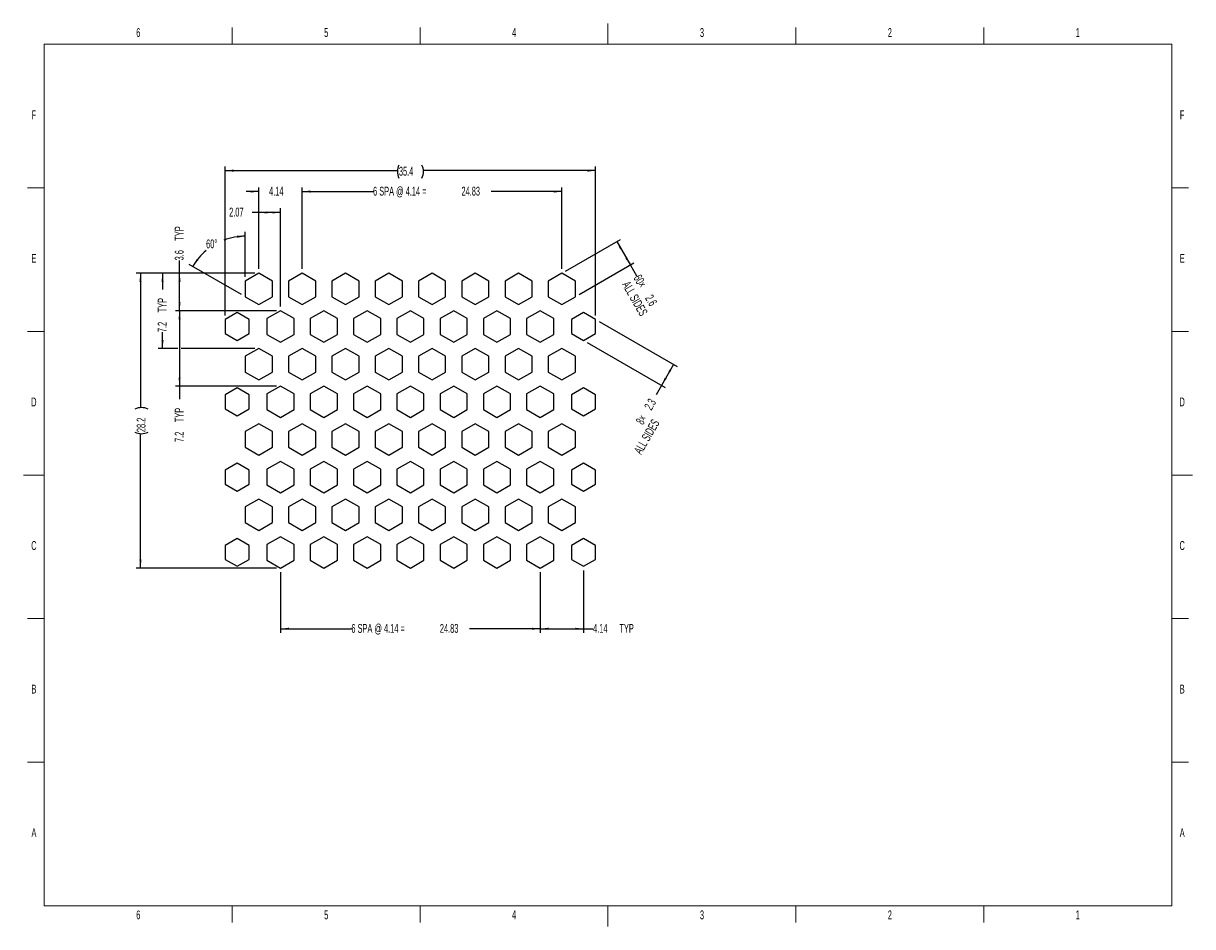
# Model space of a CAD drawing. Header units: millimetres. Extents: x 0 to 559, y 0 to 432.
import ezdxf

# ---------------------------------------------------------------- set-up
doc = ezdxf.new("R2010")
doc.units = ezdxf.units.MM
doc.layers.add('DIMENSIONS', color=8, linetype='Continuous')
doc.layers.add('FORMAT_(LIGHT)', color=9, linetype='Continuous')
doc.styles.add('SLDTEXTSTYLE0', font='TXT', dxfattribs={"width": 0.605})
doc.styles.add('SLDTEXTSTYLE1', font='TXT', dxfattribs={"width": 0.575})
doc.dimstyles.new('SLDDIMSTYLE0', dxfattribs={"dimtxt": 4.10931, "dimasz": 4, "dimexe": 0, "dimexo": 0.0625, "dimgap": 1.027327, "dimtad": 0, "dimlfac": 0.2, "dimrnd": 1e-09, "dimzin": 12, "dimdsep": 46, "dimtxsty": 'SLDTEXTSTYLE0', "dimsah": 1, "dimcen": 0.09, "dimadec": 0, "dimazin": 3, "dimtfac": 1, "dimtofl": 0, "dimtmove": 0, "dimatfit": 3, "dimfxl": 1, "dimfrac": 2, "dimtolj": 1, "dimtzin": 12, "dimarcsym": 0})
doc.dimstyles.new('SLDDIMSTYLE1', dxfattribs={"dimtxt": 4.10931, "dimasz": 4, "dimexe": 0, "dimexo": 0.0625, "dimgap": 1.027327, "dimtad": 0, "dimtih": 1, "dimtoh": 1, "dimdec": 4, "dimlfac": 0.2, "dimzin": 12, "dimdsep": 46, "dimtxsty": 'SLDTEXTSTYLE0', "dimsah": 1, "dimcen": 0.09, "dimazin": 3, "dimtfac": 1, "dimtofl": 0, "dimtmove": 0, "dimatfit": 3, "dimfxl": 1, "dimfrac": 2, "dimtolj": 1, "dimtzin": 12, "dimarcsym": 0})
doc.dimstyles.new('SLDDIMSTYLE2', dxfattribs={"dimtxt": 4.10931, "dimasz": 4, "dimexe": 0, "dimexo": 0.0625, "dimgap": 1.027327, "dimtad": 0, "dimlfac": 0.2, "dimrnd": 1e-09, "dimzin": 12, "dimdsep": 46, "dimtxsty": 'SLDTEXTSTYLE0', "dimsah": 1, "dimcen": 0.09, "dimadec": 0, "dimazin": 3, "dimtfac": 1, "dimtmove": 0, "dimatfit": 0, "dimfxl": 1, "dimfrac": 2, "dimtolj": 1, "dimtzin": 12, "dimarcsym": 0})

# ---------------------------------------------------------------- blocks, each defined once
blk = doc.blocks.new('_D')
at = {"layer": 'DIMENSIONS'}
for p, q in [((96.46, 292.21), (96.46, 363.4)), ((273.46, 292.21), (273.46, 363.4)), ((96.46, 361.4), (178.73, 361.4)), ((273.46, 361.4), (191.19, 361.4))]:
    blk.add_line(p, q, dxfattribs=at)
for centre, start, end in [((185.78, 360.93), 153.4349, 206.5651), ((184.14, 360.93), 333.4349, 26.5651)]:
    blk.add_arc(centre, 7.06, start, end, dxfattribs=at)
for points in [[(96.46, 361.4), (100.46, 360.9), (100.46, 361.9)], [(273.46, 361.4), (269.46, 361.9), (269.46, 360.9)]]:
    blk.add_solid(points, dxfattribs=at)
at = {"layer": 'DIMENSIONS', "insert": (179.47, 363.23), "char_height": 4.233, "attachment_point": 1, "rotation": 360, "style": 'SLDTEXTSTYLE0'}
blk.add_mtext('35.4', dxfattribs=at)
blk = doc.blocks.new('_D_1')
at = {"layer": 'DIMENSIONS'}
for p, q in [((106.05, 310.64), (106.05, 332.08)), ((104.32, 302.13), (79.26, 316.6))]:
    blk.add_line(p, q, dxfattribs=at)
for start, end in [(90, 110.6494), (130.3422, 150)]:
    blk.add_arc((106.05, 301.13), 28.94, start, end, dxfattribs=at)
for points in [[(106.05, 330.08), (102.03, 330.3), (102.1, 329.3)], [(80.99, 315.6), (83.64, 318.64), (82.81, 319.2)]]:
    blk.add_solid(points, dxfattribs=at)
at = {"layer": 'DIMENSIONS', "insert": (87.32, 328.5), "char_height": 4.233, "attachment_point": 1, "style": 'SLDTEXTSTYLE0'}
blk.add_mtext('60°', dxfattribs=at)
blk = doc.blocks.new('_D_2')
at = {"layer": 'DIMENSIONS'}
for p, q in [((259.1, 313.39), (285.32, 328.53)), ((283.59, 327.53), (290.09, 316.27)), ((265.6, 302.13), (291.82, 317.27)), ((290.09, 316.27), (293.09, 311.08))]:
    blk.add_line(p, q, dxfattribs=at)
for points in [[(283.59, 327.53), (285.15, 323.82), (286.02, 324.32)], [(290.09, 316.27), (288.52, 319.99), (287.65, 319.49)]]:
    blk.add_solid(points, dxfattribs=at)
at = {"layer": 'DIMENSIONS', "char_height": 4.233, "attachment_point": 1, "rotation": 300, "style": 'SLDTEXTSTYLE0'}
for s, insert in [('ALL SIDES', (289.61, 309.07)), ('60×', (295.08, 312.23)), ('2.6', (300.64, 302.59))]:
    blk.add_mtext(s, dxfattribs=dict(at, insert=insert))
blk = doc.blocks.new('_D_3')
at = {"layer": 'DIMENSIONS'}
for p, q in [((275.19, 289.21), (312.46, 267.69)), ((269.44, 279.25), (306.71, 257.73)), ((310.73, 268.69), (304.98, 258.73)), ((304.98, 258.73), (302.39, 254.24))]:
    blk.add_line(p, q, dxfattribs=at)
for points in [[(310.73, 268.69), (308.29, 265.47), (309.16, 264.97)], [(304.98, 258.73), (307.41, 261.94), (306.54, 262.44)]]:
    blk.add_solid(points, dxfattribs=at)
at = {"layer": 'DIMENSIONS', "char_height": 4.233, "attachment_point": 1, "rotation": 60, "style": 'SLDTEXTSTYLE0'}
for s, insert in [('2.3', (296.47, 248.6)), ('ALL SIDES', (291.59, 227.52)), ('8×', (292.48, 241.68))]:
    blk.add_mtext(s, dxfattribs=dict(at, insert=insert))
blk = doc.blocks.new('_D_4')
at = {"layer": 'DIMENSIONS'}
for p, q in [((74.63, 312.39), (74.63, 318.5)), ((110.55, 312.39), (72.63, 312.39)), ((74.63, 294.39), (74.63, 312.39)), ((120.9, 294.39), (72.63, 294.39))]:
    blk.add_line(p, q, dxfattribs=at)
for points in [[(74.63, 312.39), (74.13, 308.39), (75.13, 308.39)], [(74.63, 294.39), (75.13, 298.39), (74.13, 298.39)]]:
    blk.add_solid(points, dxfattribs=at)
at = {"layer": 'DIMENSIONS', "char_height": 4.233, "attachment_point": 1, "rotation": 90, "style": 'SLDTEXTSTYLE0'}
for s, insert in [('TYP', (72.33, 327.92)), ('3.6', (72.33, 318.5))]:
    blk.add_mtext(s, dxfattribs=dict(at, insert=insert))
blk = doc.blocks.new('_D_5')
at = {"layer": 'DIMENSIONS'}
for p, q in [((85.8, 312.39), (64.49, 312.39)), ((66.49, 312.39), (66.49, 304.58)), ((95.71, 312.39), (87.3, 312.39)), ((105.3, 312.39), (97.21, 312.39)), ((110.55, 312.39), (106.8, 312.39)), ((66.49, 276.39), (66.49, 284.2)), ((73.88, 276.39), (64.49, 276.39)), ((110.55, 276.39), (75.38, 276.39))]:
    blk.add_line(p, q, dxfattribs=at)
for points in [[(66.49, 312.39), (65.99, 308.39), (66.99, 308.39)], [(66.49, 276.39), (66.99, 280.39), (65.99, 280.39)]]:
    blk.add_solid(points, dxfattribs=at)
at = {"layer": 'DIMENSIONS', "char_height": 4.233, "attachment_point": 1, "rotation": 90, "style": 'SLDTEXTSTYLE0'}
for s, insert in [('TYP', (64.19, 293.63)), ('7.2', (64.19, 284.2))]:
    blk.add_mtext(s, dxfattribs=dict(at, insert=insert))
blk = doc.blocks.new('_D_6')
at = {"layer": 'DIMENSIONS'}
for p, q in [((112.55, 314.39), (112.55, 353.4)), ((133.24, 314.39), (133.24, 353.4)), ((112.55, 351.4), (106.55, 351.4)), ((133.24, 351.4), (139.24, 351.4))]:
    blk.add_line(p, q, dxfattribs=at)
for points in [[(112.55, 351.4), (108.55, 351.9), (108.55, 350.9)], [(133.24, 351.4), (137.24, 350.9), (137.24, 351.9)]]:
    blk.add_solid(points, dxfattribs=at)
at = {"layer": 'DIMENSIONS', "insert": (117.41, 353.7), "char_height": 4.233, "attachment_point": 1, "style": 'SLDTEXTSTYLE0'}
blk.add_mtext('4.14', dxfattribs=at)
blk = doc.blocks.new('_D_7')
at = {"layer": 'DIMENSIONS'}
for p, q in [((112.55, 341.4), (109.31, 341.4)), ((112.55, 314.39), (112.55, 343.4)), ((122.9, 341.4), (112.55, 341.4)), ((122.9, 296.39), (122.9, 343.4))]:
    blk.add_line(p, q, dxfattribs=at)
for points in [[(112.55, 341.4), (116.55, 340.9), (116.55, 341.9)], [(122.9, 341.4), (118.9, 341.9), (118.9, 340.9)]]:
    blk.add_solid(points, dxfattribs=at)
at = {"layer": 'DIMENSIONS', "insert": (98.34, 343.7), "char_height": 4.233, "attachment_point": 1, "style": 'SLDTEXTSTYLE0'}
blk.add_mtext('2.07', dxfattribs=at)
blk = doc.blocks.new('_D_8')
at = {"layer": 'DIMENSIONS'}
for p, q in [((110.55, 312.39), (53.96, 312.39)), ((55.96, 312.39), (55.96, 248.12)), ((55.96, 171.38), (55.96, 235.65)), ((120.9, 171.38), (53.96, 171.38))]:
    blk.add_line(p, q, dxfattribs=at)
for centre, start, end in [((56.43, 241.06), 63.4349, 116.5651), ((56.43, 242.71), 243.4349, 296.5651)]:
    blk.add_arc(centre, 7.06, start, end, dxfattribs=at)
for points in [[(55.96, 312.39), (55.46, 308.39), (56.46, 308.39)], [(55.96, 171.38), (56.46, 175.38), (55.46, 175.38)]]:
    blk.add_solid(points, dxfattribs=at)
at = {"layer": 'DIMENSIONS', "insert": (54.12, 236.4), "char_height": 4.233, "attachment_point": 1, "rotation": 90, "style": 'SLDTEXTSTYLE0'}
blk.add_mtext('28.2', dxfattribs=at)
blk = doc.blocks.new('_D_9')
at = {"layer": 'DIMENSIONS'}
for p, q in [((133.24, 314.39), (133.24, 353.4)), ((257.37, 314.39), (257.37, 353.4)), ((133.24, 351.4), (167.12, 351.4)), ((257.37, 351.4), (223.49, 351.4))]:
    blk.add_line(p, q, dxfattribs=at)
for points in [[(133.24, 351.4), (137.24, 350.9), (137.24, 351.9)], [(257.37, 351.4), (253.37, 351.9), (253.37, 350.9)]]:
    blk.add_solid(points, dxfattribs=at)
at = {"layer": 'DIMENSIONS', "attachment_point": 1}
for s, insert, char_height, style in [('6 SPA @ 4.14 =', (167.12, 353.7), 4.2333, 'SLDTEXTSTYLE1'), ('24.83', (209.38, 353.7), 4.233, 'SLDTEXTSTYLE0')]:
    blk.add_mtext(s, dxfattribs=dict(at, insert=insert, char_height=char_height, style=style))
blk = doc.blocks.new('_D_10')
at = {"layer": 'DIMENSIONS'}
for p, q in [((247.02, 169.38), (247.02, 140.39)), ((267.71, 170.25), (267.71, 140.39)), ((247.02, 142.39), (267.71, 142.39)), ((267.71, 142.39), (272.3, 142.39))]:
    blk.add_line(p, q, dxfattribs=at)
for points in [[(247.02, 142.39), (251.02, 141.89), (251.02, 142.89)], [(267.71, 142.39), (263.71, 142.89), (263.71, 141.89)]]:
    blk.add_solid(points, dxfattribs=at)
at = {"layer": 'DIMENSIONS', "char_height": 4.233, "attachment_point": 1, "style": 'SLDTEXTSTYLE0'}
for s, insert in [('4.14', (272.3, 144.69)), ('TYP', (284.86, 144.69))]:
    blk.add_mtext(s, dxfattribs=dict(at, insert=insert))
blk = doc.blocks.new('_D_11')
at = {"layer": 'DIMENSIONS'}
for p, q in [((122.9, 169.38), (122.9, 140.39)), ((247.02, 169.38), (247.02, 140.39)), ((122.9, 142.39), (156.77, 142.39)), ((247.02, 142.39), (213.15, 142.39))]:
    blk.add_line(p, q, dxfattribs=at)
for points in [[(122.9, 142.39), (126.9, 141.89), (126.9, 142.89)], [(247.02, 142.39), (243.02, 142.89), (243.02, 141.89)]]:
    blk.add_solid(points, dxfattribs=at)
at = {"layer": 'DIMENSIONS', "attachment_point": 1}
for s, insert, char_height, style in [('6 SPA @ 4.14 =', (156.77, 144.69), 4.2333, 'SLDTEXTSTYLE1'), ('24.83', (199.04, 144.69), 4.233, 'SLDTEXTSTYLE0')]:
    blk.add_mtext(s, dxfattribs=dict(at, insert=insert, char_height=char_height, style=style))
blk = doc.blocks.new('_D_12')
at = {"layer": 'DIMENSIONS'}
for p, q in [((120.9, 294.39), (72.63, 294.39)), ((74.63, 294.39), (74.63, 258.39)), ((120.9, 258.39), (72.63, 258.39)), ((74.63, 258.39), (74.63, 252.08))]:
    blk.add_line(p, q, dxfattribs=at)
for points in [[(74.63, 294.39), (74.13, 290.39), (75.13, 290.39)], [(74.63, 258.39), (75.13, 262.39), (74.13, 262.39)]]:
    blk.add_solid(points, dxfattribs=at)
at = {"layer": 'DIMENSIONS', "char_height": 4.233, "attachment_point": 1, "rotation": 90, "style": 'SLDTEXTSTYLE0'}
for s, insert in [('TYP', (72.33, 241.12)), ('7.2', (72.33, 231.69))]:
    blk.add_mtext(s, dxfattribs=dict(at, insert=insert))

msp = doc.modelspace()

# ---------------------------------------------------------------- linework, layer by layer
at = {"color": 7, "linetype": 'Continuous', "lineweight": 25}
for p, q in [((112.55306, 312.39141), (106.05306, 308.63863)), ((106.05306, 308.63863), (106.05306, 301.13308)), ((119.05306, 308.63863), (112.55306, 312.39141)), ((119.05306, 301.13308), (119.05306, 308.63863)), ((133.24056, 312.39141), (126.74056, 308.63863)), ((126.74056, 308.63863), (126.74056, 301.13308)), ((139.74056, 308.63863), (133.24056, 312.39141)), ((139.74056, 301.13308), (139.74056, 308.63863)), ((153.92806, 312.39141), (147.42806, 308.63863)), ((147.42806, 308.63863), (147.42806, 301.13308)), ((160.42806, 308.63863), (153.92806, 312.39141)), ((160.42806, 301.13308), (160.42806, 308.63863)), ((174.61556, 312.39141), (168.11556, 308.63863)), ((168.11556, 308.63863), (168.11556, 301.13308)), ((181.11556, 308.63863), (174.61556, 312.39141)), ((181.11556, 301.13308), (181.11556, 308.63863)), ((195.30306, 312.39141), (188.80306, 308.63863)), ((188.80306, 308.63863), (188.80306, 301.13308)), ((201.80306, 308.63863), (195.30306, 312.39141)), ((201.80306, 301.13308), (201.80306, 308.63863)), ((215.99056, 312.39141), (209.49056, 308.63863)), ((209.49056, 308.63863), (209.49056, 301.13308)), ((222.49056, 308.63863), (215.99056, 312.39141)), ((222.49056, 301.13308), (222.49056, 308.63863)), ((236.67806, 312.39141), (230.17806, 308.63863)), ((230.17806, 308.63863), (230.17806, 301.13308)), ((243.17806, 308.63863), (236.67806, 312.39141)), ((243.17806, 301.13308), (243.17806, 308.63863)), ((257.36556, 312.39141), (250.86556, 308.63863)), ((250.86556, 308.63863), (250.86556, 301.13308)), ((263.86556, 308.63863), (257.36556, 312.39141)), ((263.86556, 301.13308), (263.86556, 308.63863)), ((106.05306, 301.13308), (112.55306, 297.3803)), ((112.55306, 297.3803), (119.05306, 301.13308)), ((126.74056, 301.13308), (133.24056, 297.3803)), ((133.24056, 297.3803), (139.74056, 301.13308)), ((147.42806, 301.13308), (153.92806, 297.3803)), ((153.92806, 297.3803), (160.42806, 301.13308)), ((168.11556, 301.13308), (174.61556, 297.3803)), ((174.61556, 297.3803), (181.11556, 301.13308)), ((188.80306, 301.13308), (195.30306, 297.3803)), ((195.30306, 297.3803), (201.80306, 301.13308)), ((209.49056, 301.13308), (215.99056, 297.3803)), ((215.99056, 297.3803), (222.49056, 301.13308)), ((230.17806, 301.13308), (236.67806, 297.3803)), ((236.67806, 297.3803), (243.17806, 301.13308)), ((250.86556, 301.13308), (257.36556, 297.3803)), ((257.36556, 297.3803), (263.86556, 301.13308)), ((102.20931, 293.52539), (96.45931, 290.20562)), ((107.95931, 290.20562), (102.20931, 293.52539)), ((122.89681, 294.39141), (116.39681, 290.63863)), ((116.39681, 290.63863), (116.39681, 283.13308)), ((129.39681, 290.63863), (122.89681, 294.39141)), ((129.39681, 283.13308), (129.39681, 290.63863)), ((143.58431, 294.39141), (137.08431, 290.63863)), ((137.08431, 290.63863), (137.08431, 283.13308)), ((150.08431, 290.63863), (143.58431, 294.39141)), ((150.08431, 283.13308), (150.08431, 290.63863)), ((164.27181, 294.39141), (157.77181, 290.63863)), ((157.77181, 290.63863), (157.77181, 283.13308)), ((170.77181, 290.63863), (164.27181, 294.39141)), ((170.77181, 283.13308), (170.77181, 290.63863)), ((184.95931, 294.39141), (178.45931, 290.63863)), ((178.45931, 290.63863), (178.45931, 283.13308)), ((191.45931, 290.63863), (184.95931, 294.39141)), ((191.45931, 283.13308), (191.45931, 290.63863)), ((205.64681, 294.39141), (199.14681, 290.63863)), ((199.14681, 290.63863), (199.14681, 283.13308)), ((212.14681, 290.63863), (205.64681, 294.39141)), ((212.14681, 283.13308), (212.14681, 290.63863)), ((226.33431, 294.39141), (219.83431, 290.63863)), ((219.83431, 290.63863), (219.83431, 283.13308)), ((232.83431, 290.63863), (226.33431, 294.39141)), ((232.83431, 283.13308), (232.83431, 290.63863)), ((247.02181, 294.39141), (240.52181, 290.63863)), ((240.52181, 290.63863), (240.52181, 283.13308)), ((253.52181, 290.63863), (247.02181, 294.39141)), ((253.52181, 283.13308), (253.52181, 290.63863)), ((267.70931, 293.52539), (261.95931, 290.20562)), ((273.45931, 290.20562), (267.70931, 293.52539)), ((96.45931, 290.20562), (96.45931, 283.56609)), ((107.95931, 283.56609), (107.95931, 290.20562)), ((261.95931, 290.20562), (261.95931, 283.56609)), ((273.45931, 283.56609), (273.45931, 290.20562)), ((96.45931, 283.56609), (102.20931, 280.24633)), ((102.20931, 280.24633), (107.95931, 283.56609)), ((116.39681, 283.13308), (122.89681, 279.3803)), ((122.89681, 279.3803), (129.39681, 283.13308)), ((137.08431, 283.13308), (143.58431, 279.3803)), ((143.58431, 279.3803), (150.08431, 283.13308)), ((157.77181, 283.13308), (164.27181, 279.3803)), ((164.27181, 279.3803), (170.77181, 283.13308)), ((178.45931, 283.13308), (184.95931, 279.3803)), ((184.95931, 279.3803), (191.45931, 283.13308)), ((199.14681, 283.13308), (205.64681, 279.3803)), ((205.64681, 279.3803), (212.14681, 283.13308)), ((219.83431, 283.13308), (226.33431, 279.3803)), ((226.33431, 279.3803), (232.83431, 283.13308)), ((240.52181, 283.13308), (247.02181, 279.3803)), ((247.02181, 279.3803), (253.52181, 283.13308)), ((261.95931, 283.56609), (267.70931, 280.24633)), ((267.70931, 280.24633), (273.45931, 283.56609)), ((112.55306, 276.39141), (106.05306, 272.63863)), ((119.05306, 272.63863), (112.55306, 276.39141)), ((133.24056, 276.39141), (126.74056, 272.63863)), ((139.74056, 272.63863), (133.24056, 276.39141)), ((153.92806, 276.39141), (147.42806, 272.63863)), ((160.42806, 272.63863), (153.92806, 276.39141)), ((174.61556, 276.39141), (168.11556, 272.63863)), ((181.11556, 272.63863), (174.61556, 276.39141)), ((195.30306, 276.39141), (188.80306, 272.63863)), ((201.80306, 272.63863), (195.30306, 276.39141)), ((215.99056, 276.39141), (209.49056, 272.63863)), ((222.49056, 272.63863), (215.99056, 276.39141)), ((236.67806, 276.39141), (230.17806, 272.63863)), ((243.17806, 272.63863), (236.67806, 276.39141)), ((257.36556, 276.39141), (250.86556, 272.63863)), ((263.86556, 272.63863), (257.36556, 276.39141)), ((106.05306, 272.63863), (106.05306, 265.13308)), ((119.05306, 265.13308), (119.05306, 272.63863)), ((126.74056, 272.63863), (126.74056, 265.13308)), ((139.74056, 265.13308), (139.74056, 272.63863)), ((147.42806, 272.63863), (147.42806, 265.13308)), ((160.42806, 265.13308), (160.42806, 272.63863)), ((168.11556, 272.63863), (168.11556, 265.13308)), ((181.11556, 265.13308), (181.11556, 272.63863)), ((188.80306, 272.63863), (188.80306, 265.13308)), ((201.80306, 265.13308), (201.80306, 272.63863)), ((209.49056, 272.63863), (209.49056, 265.13308)), ((222.49056, 265.13308), (222.49056, 272.63863)), ((230.17806, 272.63863), (230.17806, 265.13308)), ((243.17806, 265.13308), (243.17806, 272.63863)), ((250.86556, 272.63863), (250.86556, 265.13308)), ((263.86556, 265.13308), (263.86556, 272.63863)), ((106.05306, 265.13308), (112.55306, 261.3803)), ((112.55306, 261.3803), (119.05306, 265.13308)), ((126.74056, 265.13308), (133.24056, 261.3803)), ((133.24056, 261.3803), (139.74056, 265.13308)), ((147.42806, 265.13308), (153.92806, 261.3803)), ((153.92806, 261.3803), (160.42806, 265.13308)), ((168.11556, 265.13308), (174.61556, 261.3803)), ((174.61556, 261.3803), (181.11556, 265.13308)), ((188.80306, 265.13308), (195.30306, 261.3803)), ((195.30306, 261.3803), (201.80306, 265.13308)), ((209.49056, 265.13308), (215.99056, 261.3803)), ((215.99056, 261.3803), (222.49056, 265.13308)), ((230.17806, 265.13308), (236.67806, 261.3803)), ((236.67806, 261.3803), (243.17806, 265.13308)), ((250.86556, 265.13308), (257.36556, 261.3803)), ((257.36556, 261.3803), (263.86556, 265.13308)), ((102.20931, 257.52539), (96.45931, 254.20562)), ((107.95931, 254.20562), (102.20931, 257.52539)), ((122.89681, 258.39141), (116.39681, 254.63863)), ((129.39681, 254.63863), (122.89681, 258.39141)), ((143.58431, 258.39141), (137.08431, 254.63863)), ((150.08431, 254.63863), (143.58431, 258.39141)), ((164.27181, 258.39141), (157.77181, 254.63863)), ((170.77181, 254.63863), (164.27181, 258.39141)), ((184.95931, 258.39141), (178.45931, 254.63863)), ((191.45931, 254.63863), (184.95931, 258.39141)), ((205.64681, 258.39141), (199.14681, 254.63863)), ((212.14681, 254.63863), (205.64681, 258.39141)), ((226.33431, 258.39141), (219.83431, 254.63863)), ((232.83431, 254.63863), (226.33431, 258.39141)), ((247.02181, 258.39141), (240.52181, 254.63863)), ((253.52181, 254.63863), (247.02181, 258.39141)), ((267.70931, 257.52539), (261.95931, 254.20562)), ((273.45931, 254.20562), (267.70931, 257.52539)), ((96.45931, 254.20562), (96.45931, 247.56609)), ((107.95931, 247.56609), (107.95931, 254.20562)), ((116.39681, 254.63863), (116.39681, 247.13308)), ((129.39681, 247.13308), (129.39681, 254.63863)), ((137.08431, 254.63863), (137.08431, 247.13308)), ((150.08431, 247.13308), (150.08431, 254.63863)), ((157.77181, 254.63863), (157.77181, 247.13308)), ((170.77181, 247.13308), (170.77181, 254.63863)), ((178.45931, 254.63863), (178.45931, 247.13308)), ((191.45931, 247.13308), (191.45931, 254.63863)), ((199.14681, 254.63863), (199.14681, 247.13308)), ((212.14681, 247.13308), (212.14681, 254.63863)), ((219.83431, 254.63863), (219.83431, 247.13308)), ((232.83431, 247.13308), (232.83431, 254.63863)), ((240.52181, 254.63863), (240.52181, 247.13308)), ((253.52181, 247.13308), (253.52181, 254.63863)), ((261.95931, 254.20562), (261.95931, 247.56609)), ((273.45931, 247.56609), (273.45931, 254.20562)), ((96.45931, 247.56609), (102.20931, 244.24633)), ((102.20931, 244.24633), (107.95931, 247.56609)), ((116.39681, 247.13308), (122.89681, 243.3803)), ((122.89681, 243.3803), (129.39681, 247.13308)), ((137.08431, 247.13308), (143.58431, 243.3803)), ((143.58431, 243.3803), (150.08431, 247.13308)), ((157.77181, 247.13308), (164.27181, 243.3803)), ((164.27181, 243.3803), (170.77181, 247.13308)), ((178.45931, 247.13308), (184.95931, 243.3803)), ((184.95931, 243.3803), (191.45931, 247.13308)), ((199.14681, 247.13308), (205.64681, 243.3803)), ((205.64681, 243.3803), (212.14681, 247.13308)), ((219.83431, 247.13308), (226.33431, 243.3803)), ((226.33431, 243.3803), (232.83431, 247.13308)), ((240.52181, 247.13308), (247.02181, 243.3803)), ((247.02181, 243.3803), (253.52181, 247.13308)), ((261.95931, 247.56609), (267.70931, 244.24633)), ((267.70931, 244.24633), (273.45931, 247.56609)), ((112.55306, 240.39141), (106.05306, 236.63863)), ((119.05306, 236.63863), (112.55306, 240.39141)), ((133.24056, 240.39141), (126.74056, 236.63863)), ((139.74056, 236.63863), (133.24056, 240.39141)), ((153.92806, 240.39141), (147.42806, 236.63863)), ((160.42806, 236.63863), (153.92806, 240.39141)), ((174.61556, 240.39141), (168.11556, 236.63863)), ((181.11556, 236.63863), (174.61556, 240.39141)), ((195.30306, 240.39141), (188.80306, 236.63863)), ((201.80306, 236.63863), (195.30306, 240.39141)), ((215.99056, 240.39141), (209.49056, 236.63863)), ((222.49056, 236.63863), (215.99056, 240.39141)), ((236.67806, 240.39141), (230.17806, 236.63863)), ((243.17806, 236.63863), (236.67806, 240.39141)), ((257.36556, 240.39141), (250.86556, 236.63863)), ((263.86556, 236.63863), (257.36556, 240.39141)), ((106.05306, 236.63863), (106.05306, 229.13308)), ((119.05306, 229.13308), (119.05306, 236.63863)), ((126.74056, 236.63863), (126.74056, 229.13308)), ((139.74056, 229.13308), (139.74056, 236.63863)), ((147.42806, 236.63863), (147.42806, 229.13308)), ((160.42806, 229.13308), (160.42806, 236.63863)), ((168.11556, 236.63863), (168.11556, 229.13308)), ((181.11556, 229.13308), (181.11556, 236.63863)), ((188.80306, 236.63863), (188.80306, 229.13308)), ((201.80306, 229.13308), (201.80306, 236.63863)), ((209.49056, 236.63863), (209.49056, 229.13308)), ((222.49056, 229.13308), (222.49056, 236.63863)), ((230.17806, 236.63863), (230.17806, 229.13308)), ((243.17806, 229.13308), (243.17806, 236.63863)), ((250.86556, 236.63863), (250.86556, 229.13308)), ((263.86556, 229.13308), (263.86556, 236.63863)), ((106.05306, 229.13308), (112.55306, 225.3803)), ((112.55306, 225.3803), (119.05306, 229.13308)), ((126.74056, 229.13308), (133.24056, 225.3803)), ((133.24056, 225.3803), (139.74056, 229.13308)), ((147.42806, 229.13308), (153.92806, 225.3803)), ((153.92806, 225.3803), (160.42806, 229.13308)), ((168.11556, 229.13308), (174.61556, 225.3803)), ((174.61556, 225.3803), (181.11556, 229.13308)), ((188.80306, 229.13308), (195.30306, 225.3803)), ((195.30306, 225.3803), (201.80306, 229.13308)), ((209.49056, 229.13308), (215.99056, 225.3803)), ((215.99056, 225.3803), (222.49056, 229.13308)), ((230.17806, 229.13308), (236.67806, 225.3803)), ((236.67806, 225.3803), (243.17806, 229.13308)), ((250.86556, 229.13308), (257.36556, 225.3803)), ((257.36556, 225.3803), (263.86556, 229.13308)), ((102.20931, 221.52539), (96.45931, 218.20562)), ((96.45931, 218.20562), (96.45931, 211.56609)), ((107.95931, 218.20562), (102.20931, 221.52539)), ((107.95931, 211.56609), (107.95931, 218.20562)), ((122.89681, 222.39141), (116.39681, 218.63863)), ((116.39681, 218.63863), (116.39681, 211.13308)), ((129.39681, 218.63863), (122.89681, 222.39141)), ((129.39681, 211.13308), (129.39681, 218.63863)), ((143.58431, 222.39141), (137.08431, 218.63863)), ((137.08431, 218.63863), (137.08431, 211.13308)), ((150.08431, 218.63863), (143.58431, 222.39141)), ((150.08431, 211.13308), (150.08431, 218.63863)), ((164.27181, 222.39141), (157.77181, 218.63863)), ((157.77181, 218.63863), (157.77181, 211.13308)), ((170.77181, 218.63863), (164.27181, 222.39141)), ((170.77181, 211.13308), (170.77181, 218.63863)), ((184.95931, 222.39141), (178.45931, 218.63863)), ((178.45931, 218.63863), (178.45931, 211.13308)), ((191.45931, 218.63863), (184.95931, 222.39141)), ((191.45931, 211.13308), (191.45931, 218.63863)), ((205.64681, 222.39141), (199.14681, 218.63863)), ((199.14681, 218.63863), (199.14681, 211.13308)), ((212.14681, 218.63863), (205.64681, 222.39141)), ((212.14681, 211.13308), (212.14681, 218.63863)), ((226.33431, 222.39141), (219.83431, 218.63863)), ((219.83431, 218.63863), (219.83431, 211.13308)), ((232.83431, 218.63863), (226.33431, 222.39141)), ((232.83431, 211.13308), (232.83431, 218.63863)), ((247.02181, 222.39141), (240.52181, 218.63863)), ((240.52181, 218.63863), (240.52181, 211.13308)), ((253.52181, 218.63863), (247.02181, 222.39141)), ((253.52181, 211.13308), (253.52181, 218.63863)), ((267.70931, 221.52539), (261.95931, 218.20562)), ((261.95931, 218.20562), (261.95931, 211.56609)), ((273.45931, 218.20562), (267.70931, 221.52539)), ((273.45931, 211.56609), (273.45931, 218.20562)), ((96.45931, 211.56609), (102.20931, 208.24633)), ((102.20931, 208.24633), (107.95931, 211.56609)), ((116.39681, 211.13308), (122.89681, 207.3803)), ((122.89681, 207.3803), (129.39681, 211.13308)), ((137.08431, 211.13308), (143.58431, 207.3803)), ((143.58431, 207.3803), (150.08431, 211.13308)), ((157.77181, 211.13308), (164.27181, 207.3803)), ((164.27181, 207.3803), (170.77181, 211.13308)), ((178.45931, 211.13308), (184.95931, 207.3803)), ((184.95931, 207.3803), (191.45931, 211.13308)), ((199.14681, 211.13308), (205.64681, 207.3803)), ((205.64681, 207.3803), (212.14681, 211.13308)), ((219.83431, 211.13308), (226.33431, 207.3803)), ((226.33431, 207.3803), (232.83431, 211.13308)), ((240.52181, 211.13308), (247.02181, 207.3803)), ((247.02181, 207.3803), (253.52181, 211.13308)), ((261.95931, 211.56609), (267.70931, 208.24633)), ((267.70931, 208.24633), (273.45931, 211.56609)), ((112.55306, 204.39141), (106.05306, 200.63863)), ((119.05306, 200.63863), (112.55306, 204.39141)), ((133.24056, 204.39141), (126.74056, 200.63863)), ((139.74056, 200.63863), (133.24056, 204.39141)), ((153.92806, 204.39141), (147.42806, 200.63863)), ((160.42806, 200.63863), (153.92806, 204.39141)), ((174.61556, 204.39141), (168.11556, 200.63863)), ((181.11556, 200.63863), (174.61556, 204.39141)), ((195.30306, 204.39141), (188.80306, 200.63863)), ((201.80306, 200.63863), (195.30306, 204.39141)), ((215.99056, 204.39141), (209.49056, 200.63863)), ((222.49056, 200.63863), (215.99056, 204.39141)), ((236.67806, 204.39141), (230.17806, 200.63863)), ((243.17806, 200.63863), (236.67806, 204.39141)), ((257.36556, 204.39141), (250.86556, 200.63863)), ((263.86556, 200.63863), (257.36556, 204.39141)), ((106.05306, 200.63863), (106.05306, 193.13308)), ((119.05306, 193.13308), (119.05306, 200.63863)), ((126.74056, 200.63863), (126.74056, 193.13308)), ((139.74056, 193.13308), (139.74056, 200.63863)), ((147.42806, 200.63863), (147.42806, 193.13308)), ((160.42806, 193.13308), (160.42806, 200.63863)), ((168.11556, 200.63863), (168.11556, 193.13308)), ((181.11556, 193.13308), (181.11556, 200.63863)), ((188.80306, 200.63863), (188.80306, 193.13308)), ((201.80306, 193.13308), (201.80306, 200.63863)), ((209.49056, 200.63863), (209.49056, 193.13308)), ((222.49056, 193.13308), (222.49056, 200.63863)), ((230.17806, 200.63863), (230.17806, 193.13308)), ((243.17806, 193.13308), (243.17806, 200.63863)), ((250.86556, 200.63863), (250.86556, 193.13308)), ((263.86556, 193.13308), (263.86556, 200.63863)), ((106.05306, 193.13308), (112.55306, 189.3803)), ((112.55306, 189.3803), (119.05306, 193.13308)), ((126.74056, 193.13308), (133.24056, 189.3803)), ((133.24056, 189.3803), (139.74056, 193.13308)), ((147.42806, 193.13308), (153.92806, 189.3803)), ((153.92806, 189.3803), (160.42806, 193.13308)), ((168.11556, 193.13308), (174.61556, 189.3803)), ((174.61556, 189.3803), (181.11556, 193.13308)), ((188.80306, 193.13308), (195.30306, 189.3803)), ((195.30306, 189.3803), (201.80306, 193.13308)), ((209.49056, 193.13308), (215.99056, 189.3803)), ((215.99056, 189.3803), (222.49056, 193.13308)), ((230.17806, 193.13308), (236.67806, 189.3803)), ((236.67806, 189.3803), (243.17806, 193.13308)), ((250.86556, 193.13308), (257.36556, 189.3803)), ((257.36556, 189.3803), (263.86556, 193.13308)), ((102.20931, 185.52539), (96.45931, 182.20562)), ((107.95931, 182.20562), (102.20931, 185.52539)), ((122.89681, 186.39141), (116.39681, 182.63863)), ((129.39681, 182.63863), (122.89681, 186.39141)), ((143.58431, 186.39141), (137.08431, 182.63863)), ((150.08431, 182.63863), (143.58431, 186.39141)), ((164.27181, 186.39141), (157.77181, 182.63863)), ((170.77181, 182.63863), (164.27181, 186.39141)), ((184.95931, 186.39141), (178.45931, 182.63863)), ((191.45931, 182.63863), (184.95931, 186.39141)), ((205.64681, 186.39141), (199.14681, 182.63863)), ((212.14681, 182.63863), (205.64681, 186.39141)), ((226.33431, 186.39141), (219.83431, 182.63863)), ((232.83431, 182.63863), (226.33431, 186.39141)), ((247.02181, 186.39141), (240.52181, 182.63863)), ((253.52181, 182.63863), (247.02181, 186.39141)), ((267.70931, 185.52539), (261.95931, 182.20562)), ((273.45931, 182.20562), (267.70931, 185.52539)), ((96.45931, 182.20562), (96.45931, 175.56609)), ((107.95931, 175.56609), (107.95931, 182.20562)), ((116.39681, 182.63863), (116.39681, 175.13308)), ((129.39681, 175.13308), (129.39681, 182.63863)), ((137.08431, 182.63863), (137.08431, 175.13308)), ((150.08431, 175.13308), (150.08431, 182.63863)), ((157.77181, 182.63863), (157.77181, 175.13308)), ((170.77181, 175.13308), (170.77181, 182.63863)), ((178.45931, 182.63863), (178.45931, 175.13308)), ((191.45931, 175.13308), (191.45931, 182.63863)), ((199.14681, 182.63863), (199.14681, 175.13308)), ((212.14681, 175.13308), (212.14681, 182.63863)), ((219.83431, 182.63863), (219.83431, 175.13308)), ((232.83431, 175.13308), (232.83431, 182.63863)), ((240.52181, 182.63863), (240.52181, 175.13308)), ((253.52181, 175.13308), (253.52181, 182.63863)), ((261.95931, 182.20562), (261.95931, 175.56609)), ((273.45931, 175.56609), (273.45931, 182.20562)), ((96.45931, 175.56609), (102.20931, 172.24633)), ((102.20931, 172.24633), (107.95931, 175.56609)), ((116.39681, 175.13308), (122.89681, 171.3803)), ((122.89681, 171.3803), (129.39681, 175.13308)), ((137.08431, 175.13308), (143.58431, 171.3803)), ((143.58431, 171.3803), (150.08431, 175.13308)), ((157.77181, 175.13308), (164.27181, 171.3803)), ((164.27181, 171.3803), (170.77181, 175.13308)), ((178.45931, 175.13308), (184.95931, 171.3803)), ((184.95931, 171.3803), (191.45931, 175.13308)), ((199.14681, 175.13308), (205.64681, 171.3803)), ((205.64681, 171.3803), (212.14681, 175.13308)), ((219.83431, 175.13308), (226.33431, 171.3803)), ((226.33431, 171.3803), (232.83431, 175.13308)), ((240.52181, 175.13308), (247.02181, 171.3803)), ((247.02181, 171.3803), (253.52181, 175.13308)), ((261.95931, 175.56609), (267.70931, 172.24633)), ((267.70931, 172.24633), (273.45931, 175.56609))]:
    msp.add_line(p, q, dxfattribs=at)
at = {"layer": 'FORMAT_(LIGHT)', "linetype": 'Continuous', "lineweight": 18}
for p, q in [((279.4, 431.801), (279.4, 421.799)), ((99.8, 421.8), (99.8, 429.8)), ((189.6, 421.8), (189.6, 429.8)), ((369.2, 421.8), (369.2, 429.8)), ((459, 421.8), (459, 429.8)), ((10, 10), (10, 421.8)), ((10, 421.8), (548.8, 421.8)), ((548.8, 421.8), (548.8, 10)), ((10, 353.16667), (2, 353.16667)), ((548.8, 353.16667), (556.8, 353.16667)), ((10, 284.53333), (2, 284.53333)), ((548.8, 284.53333), (556.8, 284.53333)), ((-0.001, 215.9), (10.001, 215.9)), ((558.801, 215.9), (548.799, 215.9)), ((10, 147.26667), (2, 147.26667)), ((548.8, 147.26667), (556.8, 147.26667)), ((10, 78.63333), (2, 78.63333)), ((548.8, 78.63333), (556.8, 78.63333)), ((548.8, 10), (10, 10)), ((99.8, 10), (99.8, 2)), ((189.6, 10), (189.6, 2)), ((279.4, -0.001), (279.4, 10.001)), ((369.2, 10), (369.2, 2)), ((459, 10), (459, 2))]:
    msp.add_line(p, q, dxfattribs=at)

# ---------------------------------------------------------------- texts
at = {"layer": 'FORMAT_(LIGHT)', "char_height": 4.23333, "attachment_point": 2, "style": 'SLDTEXTSTYLE0'}
for s, insert in [('6', (54.9196, 429.52483)), ('5', (144.7196, 429.52483)), ('4', (234.5196, 429.52483)), ('3', (324.3196, 429.52483)), ('2', (414.1196, 429.52483)), ('1', (503.9196, 429.52483)), ('F', (4.9951, 390.20816)), ('F', (553.7951, 390.20816)), ('E', (5.03675, 321.57483)), ('E', (553.83675, 321.57483)), ('D', (5.01225, 252.9415)), ('D', (553.81225, 252.9415)), ('C', (5.01225, 184.30816)), ('C', (553.81225, 184.30816)), ('B', (5.03675, 115.67483)), ('B', (553.83675, 115.67483)), ('A', (5.03675, 47.0415)), ('A', (553.83675, 47.0415)), ('6', (54.9196, 7.72483)), ('5', (144.7196, 7.72483)), ('4', (234.5196, 7.72483)), ('3', (324.3196, 7.72483)), ('2', (414.1196, 7.72483)), ('1', (503.9196, 7.72483))]:
    msp.add_mtext(s, dxfattribs=dict(at, insert=insert))

# ---------------------------------------------------------------- dimensions: what is measured, and where the dimension line sits
at = {"layer": 'DIMENSIONS'}
for base, p1, p2, angle, text, picture, middle in [((273.45931, 361.39778), (96.45931, 290.20562), (273.45931, 290.20562), 360, '(<>)', '_D', (184.95931, 361.39778)), ((74.63063, 294.39141), (112.55306, 312.39141), (122.89681, 294.39141), 90, '<> TYP', '_D_4', (74.63063, 328.68818)), ((283.587, 327.53037), (263.86556, 301.13308), (257.36556, 312.39141), 300, '60× <>\\PALL SIDES', '_D_2', (300.21966, 298.72176)), ((55.95527, 171.3803), (112.55306, 312.39141), (122.89681, 171.3803), 90, '(<>)', '_D_8', (55.95527, 241.88586)), ((66.48846, 276.39141), (112.55306, 312.39141), (112.55306, 276.39141), 90, '<> TYP', '_D_5', (66.48846, 294.39141)), ((74.63063, 258.39141), (122.89681, 294.39141), (122.89681, 258.39141), 90, '<> TYP', '_D_12', (74.63063, 241.88586)), ((304.97797, 258.72926), (273.45931, 290.20562), (267.70931, 280.24633), 60, '8× <>\\PALL SIDES', '_D_3', (295.25342, 241.88586))]:
    dim = msp.add_linear_dim(base=base, p1=p1, p2=p2, angle=angle, text=text, dimstyle='SLDDIMSTYLE0', dxfattribs=at)
    dim.commit()
    dim.dimension.update_dxf_attribs({"geometry": picture, "text_midpoint": middle, "dimtype": 160})
for base, p2, dimstyle, picture, middle in [((133.24056, 351.39778), (133.24056, 312.39141), 'SLDDIMSTYLE2', '_D_6', (122.89681, 351.39778)), ((122.89681, 341.39778), (122.89681, 294.39141), 'SLDDIMSTYLE0', '_D_7', (103.82472, 341.39778))]:
    dim = msp.add_linear_dim(base=base, p1=(112.55306, 312.39141), p2=p2, dimstyle=dimstyle, dxfattribs=at)
    dim.commit()
    dim.dimension.update_dxf_attribs({"geometry": picture, "text_midpoint": middle, "dimtype": 160})
for base, p1, p2, text, picture, middle in [((257.3655633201, 351.3977822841), (133.2405633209, 312.3914109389), (257.3655633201, 312.3914109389), '6 SPA @ 4.14 = <>', '_D_9', (195.3030633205, 351.3977822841)), ((122.8968133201, 142.3857324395), (247.0218133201, 171.38030394), (122.8968133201, 171.38030394), '6 SPA @ 4.14 = <>', '_D_11', (184.9593133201, 142.3857324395)), ((247.02181, 142.38573), (267.70931, 172.24633), (247.02181, 171.3803), '<> TYP', '_D_10', (284.05908, 142.38573))]:
    dim = msp.add_linear_dim(base=base, p1=p1, p2=p2, text=text, dimstyle='SLDDIMSTYLE0', dxfattribs=at)
    dim.commit()
    dim.dimension.update_dxf_attribs({"geometry": picture, "text_midpoint": middle, "dimtype": 160})
dim = msp.add_angular_dim_2l(base=(100.86583, 329.6068), line1=((112.55306, 297.3803), (106.05306, 301.13308)), line2=((106.05306, 308.63863), (106.05306, 301.13308)), dimstyle='SLDDIMSTYLE1', dxfattribs=at)
dim.commit()
dim.dimension.update_dxf_attribs({"geometry": '_D_1', "text_midpoint": (91.58188, 326.1979), "dimtype": 162})

doc.saveas('drawing.dxf')
